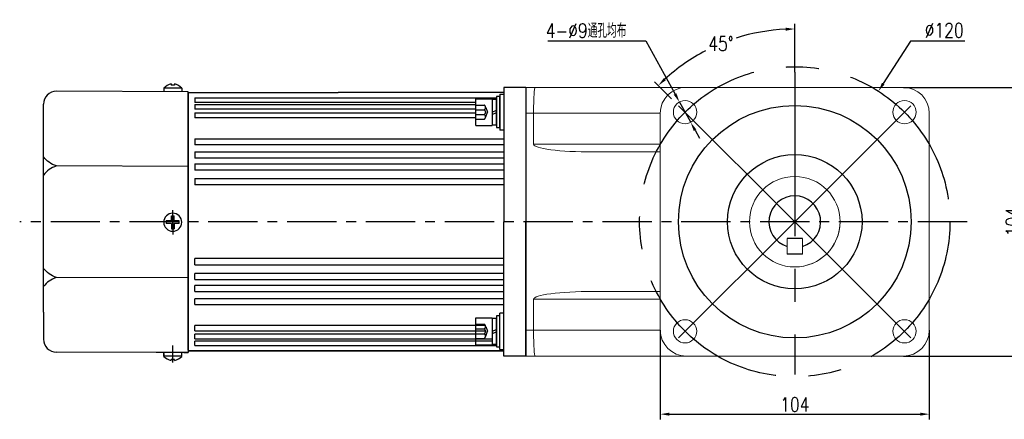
# Model space of a CAD drawing. Header units: inches. Extents: x 331 to 12887, y -474 to 4488.
# Tile 39 of 122: x 4752 to 5133, y 1077 to 1231. Entities that reach past the tile are written whole.
import ezdxf

# ---------------------------------------------------------------- set-up
doc = ezdxf.new("R2010")
doc.units = ezdxf.units.IN
doc.header["$LTSCALE"] = 10
doc.header["$MEASUREMENT"] = 0
doc.linetypes.add('CENTER', pattern=[10.16, 6.35, -1.27, 1.27, -1.27])
doc.linetypes.add('HIDDEN', pattern=[1.905, 1.27, -0.635])
for name, color, linetype in [('1轮廓实线层', 7, 'Continuous'), ('3中心线层', 1, 'CENTER'), ('4虚线层', 6, 'HIDDEN'), ('7标注层', 4, 'Continuous')]:
    doc.layers.add(name, color=color, linetype=linetype)
doc.styles.add('TH_GBDIM', font='romans.shx', dxfattribs={"width": 0.8, "bigfont": 'gbcbig.shx'})
doc.dimstyles.new('TH_GBDIM', dxfattribs={"dimtxt": 3.5, "dimasz": 2.5, "dimexe": 2, "dimexo": 0, "dimgap": 1, "dimtad": 1, "dimdec": 4, "dimdsep": 46, "dimtxsty": 'TH_GBDIM', "dimcen": 0.09, "dimclrd": 4, "dimclre": 4, "dimclrt": 3, "dimadec": 0, "dimazin": 0, "dimtfac": 1, "dimtdec": 4, "dimtmove": 0, "dimatfit": 3, "dimfxl": 1, "dimtzin": 0, "dimarcsym": 0})

# ---------------------------------------------------------------- blocks, each defined once
blk = doc.blocks.new('*D482')
at = {"layer": '7标注层', "color": 4, "lineweight": -2, "transparency": 16777216}
for p, q in [((4999.57, 1111.26), (4999.57, 1076.75)), ((5103.57, 1111.26), (5103.57, 1076.75)), ((5003.07, 1078.75), (5100.07, 1078.75))]:
    blk.add_line(p, q, dxfattribs=at)
at = {"layer": '7标注层', "color": 4, "transparency": 16777216}
for points in [[(5003.07, 1079.34), (5003.07, 1078.17), (4999.57, 1078.75)], [(5100.07, 1079.34), (5100.07, 1078.17), (5103.57, 1078.75)]]:
    blk.add_solid(points, dxfattribs=at)
at = {"layer": 'Defpoints', "color": 0, "transparency": 16777216}
for p in [(4999.57, 1111.26), (5103.57, 1111.26), (5103.57, 1078.75)]:
    blk.add_point(p, dxfattribs=at)
at = {"layer": '7标注层', "color": 3, "transparency": 16777216, "insert": (5051.57, 1082.5), "char_height": 5.5, "attachment_point": 5, "style": 'TH_GBDIM'}
blk.add_mtext('104', dxfattribs=at)
blk = doc.blocks.new('*D483')
at = {"layer": '7标注层', "color": 4, "lineweight": -2, "transparency": 16777216}
for p, q in [((5093.57, 1205.26), (5141.68, 1205.26)), ((5139.68, 1104.76), (5139.68, 1201.76)), ((5093.57, 1101.26), (5141.68, 1101.26))]:
    blk.add_line(p, q, dxfattribs=at)
at = {"layer": '7标注层', "color": 4, "transparency": 16777216}
for points in [[(5139.09, 1201.76), (5140.26, 1201.76), (5139.68, 1205.26)], [(5139.09, 1104.76), (5140.26, 1104.76), (5139.68, 1101.26)]]:
    blk.add_solid(points, dxfattribs=at)
at = {"layer": 'Defpoints', "color": 0, "transparency": 16777216}
for p in [(5093.57, 1205.26), (5139.68, 1205.26), (5093.57, 1101.26)]:
    blk.add_point(p, dxfattribs=at)
at = {"layer": '7标注层', "color": 3, "transparency": 16777216, "insert": (5135.93, 1153.26), "char_height": 5.5, "attachment_point": 5, "rotation": 90, "style": 'TH_GBDIM'}
blk.add_mtext('104', dxfattribs=at)
blk = doc.blocks.new('*D484')
at = {"layer": '7标注层', "color": 4, "lineweight": -2, "transparency": 16777216}
for p, q in [((5096.26, 1223.12), (5085.79, 1206.75)), ((5117.31, 1223.12), (5096.26, 1223.12)), ((5051.48, 1153.26), (5051.66, 1153.26)), ((5051.57, 1153.17), (5051.57, 1153.35))]:
    blk.add_line(p, q, dxfattribs=at)
at = {"layer": '7标注层', "color": 4, "transparency": 16777216}
blk.add_solid([(5085.3, 1207.06), (5086.28, 1206.43), (5083.91, 1203.8)], dxfattribs=at)
at = {"layer": 'Defpoints', "color": 0, "transparency": 16777216}
for p in [(5083.91, 1203.8), (5019.24, 1102.71)]:
    blk.add_point(p, dxfattribs=at)
at = {"layer": '7标注层', "color": 3, "transparency": 16777216, "insert": (5109.34, 1227.37), "char_height": 5.5, "attachment_point": 5, "style": 'TH_GBDIM'}
blk.add_mtext('{∅120}{}{}', dxfattribs=at)
blk = doc.blocks.new('*D485')
at = {"layer": '7标注层', "color": 4, "lineweight": -2, "transparency": 16777216}
for p, q in [((4956.06, 1223.28), (4993.95, 1223.28)), ((4993.95, 1223.28), (5005.29, 1202.69)), ((5011.32, 1191.74), (5006.98, 1199.62)), ((5013.01, 1188.67), (5014.69, 1185.61))]:
    blk.add_line(p, q, dxfattribs=at)
at = {"layer": '7标注层', "color": 4, "transparency": 16777216}
for points in [[(5005.8, 1202.97), (5004.78, 1202.41), (5006.98, 1199.62)], [(5013.52, 1188.96), (5012.49, 1188.39), (5011.32, 1191.74)]]:
    blk.add_solid(points, dxfattribs=at)
at = {"layer": 'Defpoints', "color": 0, "transparency": 16777216}
for p in [(5006.98, 1199.62), (5011.32, 1191.74)]:
    blk.add_point(p, dxfattribs=at)
at = {"layer": '7标注层', "color": 3, "transparency": 16777216, "insert": (4970.88, 1227.21), "char_height": 5.5, "attachment_point": 5, "style": 'TH_GBDIM'}
blk.add_mtext('{4-∅9}{}{}{通孔均布}', dxfattribs=at)
blk = doc.blocks.new('*D476')
at = {"layer": '7标注层', "color": 4, "lineweight": -2, "transparency": 16777216}
for p, q in [((5051.57, 1211.2), (5051.57, 1229.88)), ((5003.96, 1200.87), (4997.39, 1207.44))]:
    blk.add_line(p, q, dxfattribs=at)
for start, end in [(92.6876, 107.6751), (117.5, 132.3124)]:
    blk.add_arc((5051.57, 1153.26), 74.62, start, end, dxfattribs=at)
at = {"layer": '7标注层', "color": 4, "transparency": 16777216}
for points in [[(5048.06, 1228.38), (5048.09, 1227.21), (5051.57, 1227.88)], [(5001.74, 1208.02), (5000.94, 1208.86), (4998.81, 1206.02)]]:
    blk.add_solid(points, dxfattribs=at)
at = {"layer": 'Defpoints', "color": 0, "transparency": 16777216}
for p in [(5032.26, 1225.34), (5051.57, 1211.2), (5003.96, 1200.87), (5051.57, 1153.26), (5051.57, 1094.06)]:
    blk.add_point(p, dxfattribs=at)
at = {"layer": '7标注层', "color": 3, "transparency": 16777216, "insert": (5023.02, 1222.2), "char_height": 5.5, "attachment_point": 5, "style": 'TH_GBDIM'}
blk.add_mtext('45°', dxfattribs=at)

msp = doc.modelspace()

# ---------------------------------------------------------------- linework, layer by layer
for p, q in [((4817.07184, 1203.56424), (4766.07315, 1203.75617)), ((4807.57184, 1204.99959), (4807.57184, 1203.56424)), ((4814.57184, 1204.90519), (4807.57184, 1204.90519)), ((4810.47184, 1206.59244), (4810.47184, 1206.16424)), ((4811.67184, 1206.16424), (4810.47184, 1206.16424)), ((4811.67184, 1206.59244), (4811.67184, 1206.16424)), ((4814.57184, 1204.99959), (4814.57184, 1203.56424)), ((4817.07184, 1202.56424), (4817.07184, 1203.56424)), ((4947.57315, 1205.25616), (4947.57315, 1101.25616)), ((4817.07184, 1202.56424), (4817.07184, 1153.06424)), ((4761.07315, 1188.25617), (4761.07315, 1198.75617)), ((4761.07315, 1118.25617), (4761.07315, 1188.25617)), ((4817.07184, 1174.64549), (4766.07315, 1174.83741)), ((4817.07184, 1103.56424), (4817.07184, 1153.06424)), ((5054.57315, 1146.75616), (5048.57315, 1146.75616)), ((5054.57315, 1140.75616), (5048.57315, 1140.75616)), ((4817.07184, 1131.483), (4766.07315, 1131.67492)), ((4761.07315, 1118.25617), (4761.07315, 1107.75617)), ((4947.57315, 1111.25616), (4947.57315, 1101.25616)), ((4804.61088, 1102.61114), (4766.07315, 1102.75617)), ((4817.07184, 1102.56424), (4804.61088, 1102.61114)), ((4807.57184, 1101.1289), (4807.57184, 1102.56424)), ((4807.57184, 1102.26149), (4807.57184, 1101.1289)), ((4814.57184, 1101.2233), (4807.57184, 1101.2233)), ((4814.57184, 1101.1289), (4814.57184, 1102.56424)), ((4815.32184, 1102.56424), (4817.07184, 1102.56424)), ((4815.32184, 1102.56424), (4817.07184, 1102.56424)), ((4817.07184, 1103.56424), (4817.07184, 1102.56424)), ((4811.67184, 1099.96424), (4810.47184, 1099.96424)), ((4810.47184, 1099.53605), (4810.47184, 1099.96424)), ((4811.67184, 1099.53605), (4811.67184, 1099.96424))]:
    msp.add_line(p, q)
at = {"linetype": 'Continuous', "lineweight": 15}
for p, q in [((4947.57315, 1205.25617), (4951.23352, 1205.25617)), ((4951.23352, 1205.25617), (5009.57315, 1205.25617)), ((5093.57315, 1205.25617), (5009.57315, 1205.25617)), ((4950.57315, 1195.25616), (4947.57315, 1195.25616)), ((4999.57315, 1195.25616), (4950.57315, 1195.25616)), ((4950.57315, 1183.25616), (4950.57315, 1195.25616)), ((4999.57315, 1195.25616), (4999.57315, 1111.25617)), ((5103.57315, 1111.25617), (5103.57315, 1195.25616)), ((4950.57315, 1183.25616), (4999.57315, 1183.25616)), ((4999.57315, 1180.25617), (4973.38664, 1180.25617)), ((5048.57315, 1146.75616), (5048.57315, 1140.75616)), ((5054.57315, 1140.75616), (5054.57315, 1146.75616)), ((4999.57315, 1123.25617), (4950.57315, 1123.25617)), ((4950.57315, 1123.25617), (4950.57315, 1111.25617)), ((4973.38664, 1126.25616), (4999.57315, 1126.25616)), ((4947.57315, 1111.25617), (4950.57315, 1111.25617)), ((4950.57315, 1111.25617), (4999.57315, 1111.25617)), ((4951.23352, 1101.25616), (4947.57315, 1101.25616)), ((5009.57315, 1101.25616), (4951.23352, 1101.25616)), ((5009.57315, 1101.25616), (5093.57315, 1101.25616))]:
    msp.add_line(p, q, dxfattribs=at)
at = {"color": 7, "linetype": 'Continuous', "lineweight": 15}
msp.add_line((4947.57315, 1111.2555), (4947.57315, 1101.25616), dxfattribs=at)
at = {"linetype": 'Continuous', "lineweight": 15}
for centre, radius in [((5009.14674, 1195.68257), 4.5), ((5093.99956, 1195.68257), 4.5), ((5051.57315, 1153.25616), 17.5), ((5051.57315, 1153.25616), 17.5), ((5009.14674, 1110.82976), 4.5), ((5093.99956, 1110.82976), 4.5)]:
    msp.add_circle(centre, radius, dxfattribs=at)
for centre, radius, start, end in [((4766.07315, 1198.75617), 5, 90, 180), ((4812.03173, 1200.3161), 6.46728, 103.957243, 133.5991462), ((4810.11194, 1200.3161), 6.46728, 46.4008538, 76.042757), ((5051.57315, 1153.25616), 10, 287.4576013, 252.5423947), ((4766.07315, 1107.75617), 5, 180, 270), ((4812.03173, 1105.81239), 6.46728, 226.4008538, 256.042757), ((4810.11194, 1105.81239), 6.46728, 283.957243, 313.5991462)]:
    msp.add_arc(centre, radius, start, end)
for centre, radius, start, end in [((5009.57315, 1195.25616), 10, 90, 180), ((5093.57315, 1195.25616), 10, 0, 90), ((5051.57315, 1153.25616), 17.5, 292.4427042, 0), ((5051.57315, 1153.25616), 17.5, 270, 292.4427042), ((5009.57315, 1111.25616), 10, 180, 270), ((5093.57315, 1111.25616), 10, 270, 0)]:
    msp.add_arc(centre, radius, start, end, dxfattribs=at)
for centre, major_axis, ratio, start_param, end_param in [((4951.23352, 1195.25616), (0, 10), 0.066037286, 0, 1.570796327), ((4973.38665, 1183.25616), (-22.8135, 0), 0.131501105, 0, 1.570796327), ((4973.38665, 1123.25616), (22.8135, 0), 0.131501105, 1.570796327, 3.141592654), ((4951.23352, 1111.25616), (0, 10), 0.066037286, 1.570796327, 3.141592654)]:
    msp.add_ellipse(centre, major_axis=major_axis, ratio=ratio, start_param=start_param, end_param=end_param, dxfattribs=at)
for points in [[(4766.07315, 1174.83741), (4763.218, 1176.25301), (4761.07315, 1178.3426)], [(4766.07315, 1174.83741), (4763.218, 1173.4218), (4761.07315, 1171.33221)], [(4766.07315, 1131.67492), (4763.218, 1133.09053), (4761.07315, 1135.18012)], [(4766.07315, 1131.67492), (4763.218, 1130.25932), (4761.07315, 1128.16973)]]:
    msp.add_spline(points, degree=3)
at = {"layer": '1轮廓实线层'}
for p, q in [((4817.07184, 1153.06424), (4817.07184, 1203.06424)), ((4817.07184, 1203.06424), (4817.07184, 1103.06424)), ((4817.07315, 1203.25617), (4875.07315, 1203.25617)), ((4817.07315, 1203.25617), (4817.07315, 1103.25617)), ((4939.07315, 1203.25617), (4875.07315, 1203.25617)), ((4939.07315, 1205.25617), (4939.07315, 1195.25617)), ((4947.57315, 1205.25617), (4939.07315, 1205.25617)), ((4947.57315, 1205.25617), (4947.57315, 1153.25617)), ((4947.57315, 1205.25617), (4947.57315, 1101.25616)), ((4947.57315, 1205.25617), (4947.57315, 1153.25617)), ((4947.57315, 1205.25617), (4947.57315, 1153.25617)), ((4819.57315, 1201.18519), (4936.29315, 1201.18519)), ((4819.57315, 1201.18519), (4819.57315, 1199.47267)), ((4928.21315, 1199.47267), (4819.57315, 1199.47267)), ((4928.21315, 1190.48257), (4928.21315, 1200.88257)), ((4928.21315, 1200.88257), (4934.61315, 1200.88257)), ((4934.61315, 1200.88257), (4934.61315, 1190.48257)), ((4934.61315, 1200.60257), (4934.61315, 1190.76257)), ((4936.29315, 1200.60257), (4934.61315, 1200.60257)), ((4937.57315, 1201.68257), (4936.29315, 1201.68257)), ((4936.29315, 1201.68257), (4936.29315, 1199.04257)), ((4936.29315, 1190.76257), (4936.29315, 1200.60257)), ((4937.57315, 1202.68257), (4937.57315, 1188.68257)), ((4937.57315, 1202.68257), (4939.07315, 1202.68257)), ((4937.57315, 1199.04257), (4937.57315, 1201.68257)), ((4819.57315, 1198.65355), (4928.21315, 1198.65355)), ((4819.57315, 1198.65355), (4819.57315, 1196.80296)), ((4928.21315, 1196.80296), (4819.57315, 1196.80296)), ((4819.57315, 1195.46377), (4928.21315, 1195.46377)), ((4819.57315, 1195.46377), (4819.57315, 1193.48405)), ((4934.61315, 1195.68257), (4936.29315, 1196.40634)), ((4934.61315, 1194.77786), (4936.29315, 1195.50163)), ((4936.29315, 1199.04257), (4936.29315, 1192.32257)), ((4937.57315, 1192.32257), (4937.57315, 1199.04257)), ((4928.21315, 1193.48405), (4819.57315, 1193.48405)), ((4936.29315, 1192.32257), (4936.29315, 1189.68257)), ((4937.57315, 1189.68257), (4937.57315, 1192.32257)), ((4939.07315, 1195.25617), (4939.07315, 1153.25617)), ((4928.21315, 1190.48257), (4934.61315, 1190.48257)), ((4934.61315, 1190.76257), (4936.29315, 1190.76257)), ((4936.29315, 1189.68257), (4937.57315, 1189.68257)), ((4939.07315, 1188.68257), (4937.57315, 1188.68257)), ((4819.57315, 1185.28924), (4939.07315, 1185.28924)), ((4819.57315, 1185.28924), (4819.57315, 1183.04468)), ((4939.07315, 1183.04468), (4819.57315, 1183.04468)), ((4819.57315, 1180.25807), (4939.07315, 1180.25807)), ((4819.57315, 1180.25807), (4819.57315, 1177.92865)), ((4939.07315, 1177.92865), (4819.57315, 1177.92865)), ((4819.57315, 1175.63708), (4939.07315, 1175.63708)), ((4819.57315, 1175.63708), (4819.57315, 1173.24768)), ((4939.07315, 1173.24768), (4819.57315, 1173.24768)), ((4819.57315, 1169.95702), (4939.07315, 1169.95702)), ((4819.57315, 1169.95702), (4819.57315, 1167.51346)), ((4939.07315, 1167.51346), (4819.57315, 1167.51346)), ((4810.57184, 1153.56424), (4808.57184, 1153.56424)), ((4808.57184, 1153.06424), (4808.57184, 1153.56424)), ((4810.57184, 1153.56424), (4810.57184, 1155.56424)), ((4810.57184, 1155.56424), (4811.57184, 1155.56424)), ((4811.57184, 1153.56424), (4811.57184, 1155.56424)), ((4813.57184, 1153.56424), (4811.57184, 1153.56424)), ((4813.57184, 1152.56424), (4813.57184, 1153.56424)), ((4808.57184, 1153.06424), (4808.57184, 1152.56424)), ((4810.57184, 1152.56424), (4808.57184, 1152.56424)), ((4810.57184, 1152.56424), (4810.57184, 1150.56424)), ((4810.57184, 1150.56424), (4811.57184, 1150.56424)), ((4813.57184, 1152.56424), (4811.57184, 1152.56424)), ((4811.57184, 1152.56424), (4811.57184, 1150.56424)), ((4817.07184, 1153.06424), (4817.07184, 1103.06424)), ((4939.07315, 1111.25617), (4939.07315, 1153.25617)), ((4947.57315, 1101.25617), (4947.57315, 1153.25617)), ((4947.57315, 1101.25617), (4947.57315, 1153.25617)), ((4947.57315, 1101.25617), (4947.57315, 1153.25617)), ((4819.57315, 1136.55532), (4819.57315, 1138.99887)), ((4939.07315, 1138.99887), (4819.57315, 1138.99887)), ((4819.57315, 1136.55532), (4939.07315, 1136.55532)), ((4819.57315, 1130.87525), (4819.57315, 1133.26465)), ((4939.07315, 1133.26465), (4819.57315, 1133.26465)), ((4819.57315, 1130.87525), (4939.07315, 1130.87525)), ((4819.57315, 1126.25426), (4819.57315, 1128.58368)), ((4939.07315, 1128.58368), (4819.57315, 1128.58368)), ((4819.57315, 1126.25426), (4939.07315, 1126.25426)), ((4819.57315, 1121.22309), (4819.57315, 1123.46765)), ((4939.07315, 1123.46765), (4819.57315, 1123.46765)), ((4934.0091, 1126.25426), (4938.57256, 1126.25426)), ((4939.07315, 1123.46765), (4934.0393, 1123.46765)), ((4819.57315, 1121.22309), (4939.07315, 1121.22309)), ((4934.0334, 1121.22309), (4939.07315, 1121.22309)), ((4928.21315, 1105.62976), (4928.21315, 1116.02976)), ((4928.21315, 1116.02976), (4934.61315, 1116.02976)), ((4934.61315, 1116.02976), (4934.61315, 1105.62976)), ((4934.61315, 1115.74976), (4934.61315, 1105.90976)), ((4936.29315, 1115.74976), (4934.61315, 1115.74976)), ((4937.57315, 1116.82976), (4936.29315, 1116.82976)), ((4936.29315, 1116.82976), (4936.29315, 1114.18976)), ((4936.29315, 1105.90976), (4936.29315, 1115.74976)), ((4939.07315, 1117.82976), (4937.57315, 1117.82976)), ((4937.57315, 1103.82976), (4937.57315, 1117.82976)), ((4937.57315, 1114.18976), (4937.57315, 1116.82976)), ((4819.57315, 1111.04856), (4819.57315, 1113.02828)), ((4931.98044, 1113.02828), (4819.57315, 1113.02828)), ((4936.29315, 1114.18976), (4936.29315, 1107.46976)), ((4937.57315, 1107.46976), (4937.57315, 1114.18976)), ((4819.57315, 1111.04856), (4932.02825, 1111.04856)), ((4819.57315, 1107.85879), (4819.57315, 1109.70938)), ((4931.74685, 1109.70938), (4819.57315, 1109.70938)), ((4934.61315, 1110.82976), (4936.29315, 1111.55353)), ((4934.61315, 1109.92505), (4936.29315, 1110.64882)), ((4939.07315, 1101.25617), (4939.07315, 1111.25617)), ((4819.57315, 1107.85879), (4934.61315, 1107.85879)), ((4819.57315, 1105.32714), (4819.57315, 1107.03966)), ((4934.61315, 1107.03966), (4819.57315, 1107.03966)), ((4819.57315, 1105.32714), (4936.29315, 1105.32714)), ((4928.21315, 1105.62976), (4934.61315, 1105.62976)), ((4934.61315, 1105.90976), (4936.29315, 1105.90976)), ((4936.29315, 1107.46976), (4936.29315, 1104.82976)), ((4936.29315, 1104.82976), (4937.57315, 1104.82976)), ((4937.57315, 1104.82976), (4937.57315, 1107.46976)), ((4817.07315, 1103.25617), (4939.07315, 1103.25617)), ((4939.07315, 1103.25617), (4817.07315, 1103.25617)), ((4939.07315, 1103.25617), (4934.03254, 1103.25617)), ((4937.57315, 1103.82976), (4939.07315, 1103.82976)), ((4947.57315, 1101.25617), (4939.07315, 1101.25617))]:
    msp.add_line(p, q, dxfattribs=at)
for radius in [45, 26]:
    msp.add_circle((5051.57315, 1153.25617), radius, dxfattribs=at)
for start, end in [(0, 180), (180, 0)]:
    msp.add_arc((4811.07184, 1153.06424), 3.5, start, end, dxfattribs=at)
at = {"layer": '3中心线层'}
for p, q in [((5051.57315, 1211.20496), (5051.57315, 1094.05635)), ((5051.57315, 1153.25616), (5003.95787, 1200.87144)), ((5051.57315, 1153.25616), (5099.18843, 1200.87144)), ((4811.07184, 1152.01135), (4811.07184, 1157.79255)), ((4811.07184, 1154.11714), (4811.07184, 1148.33594)), ((5051.56187, 1156.56745), (5051.56187, 1149.96745)), ((5051.57315, 1153.25616), (5003.95787, 1105.64089)), ((5051.57315, 1153.25616), (5099.18843, 1105.64089)), ((4811.07184, 1098.74028), (4811.07184, 1105.36117))]:
    msp.add_line(p, q, dxfattribs=at)
at = {"layer": '3中心线层', "ltscale": 0.3}
msp.add_line((5118.18509, 1153.25617), (4751.87647, 1153.25617), dxfattribs=at)
at = {"layer": '3中心线层'}
msp.add_circle((5051.57315, 1153.25616), 60, dxfattribs=at)
at = {"layer": '4虚线层'}
for p, q in [((4928.21315, 1198.42657), (4931.41315, 1198.42657)), ((4928.21315, 1196.59724), (4931.41315, 1196.59724)), ((4932.05315, 1197.51191), (4932.73315, 1195.68257)), ((4932.05315, 1193.85324), (4932.73315, 1195.68257)), ((4928.21315, 1194.76791), (4931.41315, 1194.76791)), ((4928.21315, 1192.93857), (4931.41315, 1192.93857)), ((4928.21315, 1113.57376), (4931.41315, 1113.57376)), ((4928.21315, 1111.74443), (4931.41315, 1111.74443)), ((4932.05315, 1112.65909), (4932.73315, 1110.82976)), ((4928.21315, 1109.91509), (4931.41315, 1109.91509)), ((4928.21315, 1108.08576), (4931.41315, 1108.08576)), ((4932.05315, 1109.00043), (4932.73315, 1110.82976))]:
    msp.add_line(p, q, dxfattribs=at)
for centre in [(4931.07955, 1197.51191), (4931.07955, 1195.68257), (4931.07955, 1193.85324), (4931.07955, 1112.65909), (4931.07955, 1110.82976), (4931.07955, 1109.00043)]:
    msp.add_arc(centre, 0.97361, 290.0383846, 69.9616154, dxfattribs=at)

# ---------------------------------------------------------------- dimensions: what is measured, and where the dimension line sits
at = {"layer": '7标注层'}
for p1, p2, text, override, picture, middle in [((5011.31729, 1191.74065), (5006.9762, 1199.62449), '{4-<>}{}{}{通孔均布}', {"dimtxt": 5.5, "dimasz": 3.5, "dimgap": 1, "dimtad": 1, "dimjust": 0, "dimtoh": 1, "dimdec": 4, "dimlfac": 1, "dimse1": 0, "dimse2": 0, "dimsd1": 0, "dimsd2": 0, "dimadec": 4}, '*D485', (4970.88488, 1223.28)), ((5019.24035, 1102.71321), (5083.90595, 1203.79912), '{<>}{}{}', {"dimtxt": 5.5, "dimasz": 3.5, "dimgap": 1.5, "dimtih": 1, "dimtoh": 1, "dimdec": 0, "dimtofl": 0}, '*D484', (5109.34421, 1223.11619))]:
    dim = msp.add_diameter_dim_2p(p1=p1, p2=p2, text=text, dimstyle='TH_GBDIM', override=override, dxfattribs=at)
    dim.commit()
    dim.dimension.update_dxf_attribs({"geometry": picture, "text_midpoint": middle, "dimtype": 163})
dim = msp.add_angular_dim_2l(base=(5032.25953, 1225.33556), line1=((5051.57315, 1153.25616), (5003.95787, 1200.87144)), line2=((5051.57315, 1211.20496), (5051.57315, 1094.05635)), dimstyle='TH_GBDIM', override={"dimtxt": 5.5, "dimasz": 3.5, "dimgap": 1.5, "dimtih": 1, "dimtoh": 1, "dimdec": 0, "dimtofl": 0}, dxfattribs=at)
dim.commit()
dim.dimension.update_dxf_attribs({"geometry": '*D476', "text_midpoint": (5023.01652, 1222.19798)})
dim = msp.add_linear_dim(base=(5139.67693, 1205.25616), p1=(5093.57315, 1101.25616), p2=(5093.57315, 1205.25616), angle=90, dimstyle='TH_GBDIM', override={"dimtxt": 5.5, "dimasz": 3.5, "dimadec": 4}, dxfattribs=at)
dim.commit()
dim.dimension.update_dxf_attribs({"geometry": '*D483', "text_midpoint": (5139.67693, 1153.25616), "dimtype": 160})
dim = msp.add_linear_dim(base=(5103.57315, 1078.75332), p1=(4999.57315, 1111.25616), p2=(5103.57315, 1111.25616), dimstyle='TH_GBDIM', override={"dimtxt": 5.5, "dimasz": 3.5, "dimadec": 4}, dxfattribs=at)
dim.commit()
dim.dimension.update_dxf_attribs({"geometry": '*D482', "text_midpoint": (5051.57315, 1082.50332)})

doc.saveas('drawing.dxf')
